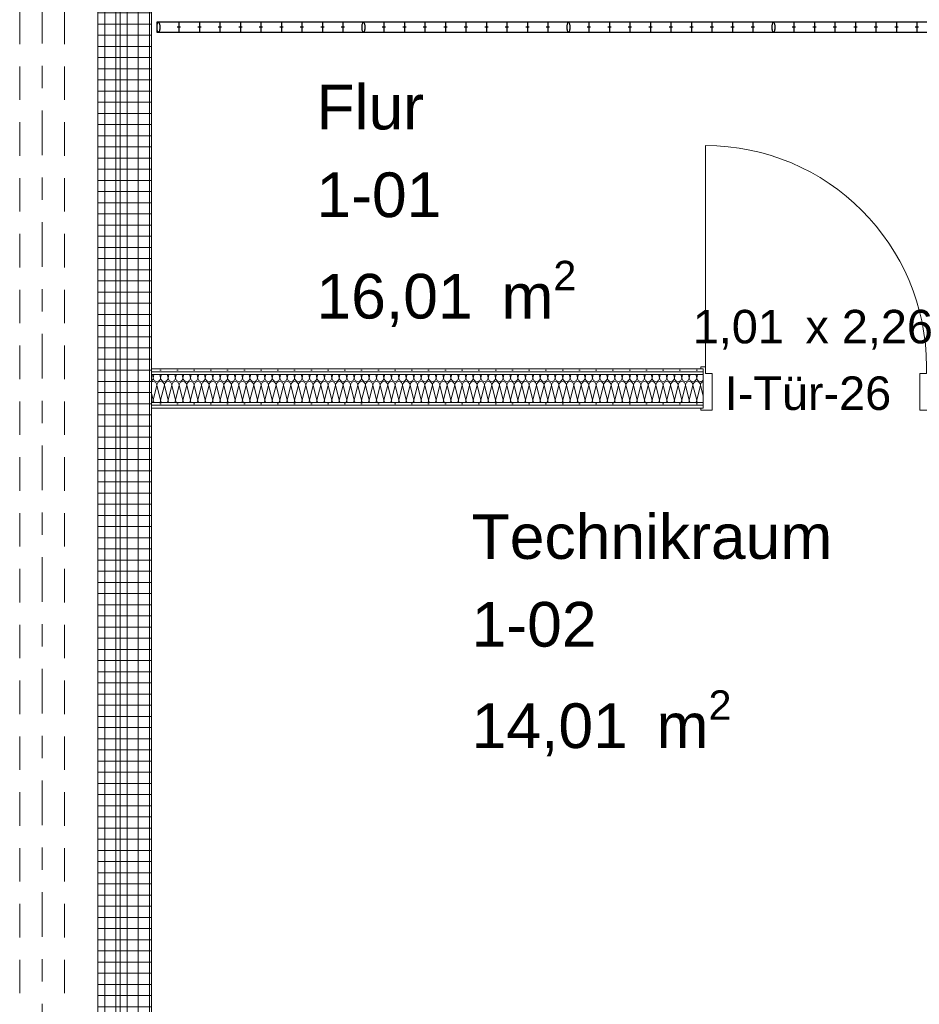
# Model space of a CAD drawing. Header units: metres. Extents: x -167 to 233, y -155 to 122.
# Tile 23 of 176: x 37.65 to 41.68, y 29.09 to 33.5. Entities that reach past the tile are written whole.
import ezdxf
from ezdxf.enums import TextEntityAlignment as Align

# ---------------------------------------------------------------- set-up
doc = ezdxf.new("R2010")
doc.units = ezdxf.units.M
doc.header["$MEASUREMENT"] = 0
doc.linetypes.add('Raster', pattern=[0.4, 0.2, -0.1, 0, -0.1])
doc.linetypes.add('Untersicht', pattern=[0.2, 0.15, -0.05])
for name, color, linetype in [('10 Wand außen', 7, 'Continuous'), ('10 Wand innen tragend', 7, 'Continuous'), ('20 Decke', 7, 'Continuous'), ('20 Träger', 7, 'Continuous'), ('40 Absturzsicherung', 7, 'Continuous'), ('80 Raum', 7, 'Continuous'), ('90 Achsraster', 7, 'Continuous')]:
    doc.layers.add(name, color=color, linetype=linetype)
doc.styles.add('ERSTELLTER_STIL_1', font='arial.ttf')
doc.styles.add('ERSTELLTER_STIL_2', font='arial.ttf')
pattern_1 = [(0, (27236.132094, 33357.27905), (0, 0.075), [0, -0.075])]

# ---------------------------------------------------------------- blocks, each defined once
blk = doc.blocks.new('Flur_1-01_1_1', base_point=(38.7057, 33.0047))
at = {"layer": '80 Raum', "color": 7, "lineweight": 18, "insert": (38.9799, 32.4192), "char_height": 0.2, "attachment_point": 1, "style": 'ERSTELLTER_STIL_1'}
blk.add_mtext('\\A1;{\\pql;\\pt0,0.2;\\fArial|b0|i0|c0|p0;\\W1.000000;16,01\\fArial|b0|i0|c0|p0;\\W1.000000;\\A1{\\H.66x;\\S^  ;}\\fArial|b0|i0|c0|p0;\\W1.000000; m\\fArial|b0|i0|c0|p0;\\W1.000000;\\A1{\\H.66x;\\S2^  ;}}', dxfattribs=at)
at = {"layer": '80 Raum', "color": 7, "lineweight": 18, "style": 'ERSTELLTER_STIL_1'}
for tag, p in [('DUMMY_850', (40.0717, 33.2534)), ('ROOM_NAME', (38.9799, 33.2077)), ('DUMMY_851', (40.0717, 32.8606)), ('ROOM_NUMBER', (38.9799, 32.8149)), ('DUMMY_852', (38.9799, 32.4677))]:
    blk.add_attdef(tag, text='', height=0.2, dxfattribs=at).set_placement(p, align=Align.TOP_LEFT)
blk = doc.blocks.new('Technikraum_1-02_5_1', base_point=(38.7116, 31.194))
at = {"layer": '80 Raum', "color": 7, "lineweight": 18, "insert": (39.6746, 30.4961), "char_height": 0.2, "attachment_point": 1, "style": 'ERSTELLTER_STIL_1'}
blk.add_mtext('\\A1;{\\pql;\\pt0,0.2;\\fArial|b0|i0|c0|p0;\\W1.000000;14,01\\fArial|b0|i0|c0|p0;\\W1.000000;\\A1{\\H.66x;\\S^  ;}\\fArial|b0|i0|c0|p0;\\W1.000000; m\\fArial|b0|i0|c0|p0;\\W1.000000;\\A1{\\H.66x;\\S2^  ;}}', dxfattribs=at)
at = {"layer": '80 Raum', "color": 7, "lineweight": 18, "style": 'ERSTELLTER_STIL_1'}
for tag, p in [('DUMMY_850', (41.2295, 31.3304)), ('ROOM_NAME', (39.6746, 31.2846)), ('DUMMY_851', (40.2235, 30.9375)), ('ROOM_NUMBER', (39.6746, 30.8918)), ('DUMMY_852', (39.6746, 30.5446))]:
    blk.add_attdef(tag, text='', height=0.2, dxfattribs=at).set_placement(p, align=Align.TOP_LEFT)
blk = doc.blocks.new('*X47', base_point=(27236.1321, 33357.279))
at = {"layer": '10 Wand außen', "color": 8, "linetype": 'Continuous', "lineweight": 18}
for p, q in [((38.2451, 31.9102), (38.2488, 31.8957)), ((38.2524, 31.9102), (38.2488, 31.8957)), ((38.2785, 31.9102), (38.2821, 31.8957)), ((38.2857, 31.9102), (38.2821, 31.8957)), ((38.3118, 31.9102), (38.3154, 31.8957)), ((38.319, 31.9102), (38.3154, 31.8957)), ((38.3451, 31.9102), (38.3488, 31.8957)), ((38.3524, 31.9102), (38.3488, 31.8957)), ((38.3785, 31.9102), (38.3821, 31.8957)), ((38.3857, 31.9102), (38.3821, 31.8957)), ((38.4118, 31.9102), (38.4154, 31.8957)), ((38.419, 31.9102), (38.4154, 31.8957)), ((38.4451, 31.9102), (38.4488, 31.8957)), ((38.4524, 31.9102), (38.4488, 31.8957)), ((38.4785, 31.9102), (38.4821, 31.8957)), ((38.4857, 31.9102), (38.4821, 31.8957)), ((38.5118, 31.9102), (38.5154, 31.8957)), ((38.519, 31.9102), (38.5154, 31.8957)), ((38.5451, 31.9102), (38.5488, 31.8957)), ((38.5524, 31.9102), (38.5488, 31.8957)), ((38.5785, 31.9102), (38.5821, 31.8957)), ((38.5857, 31.9102), (38.5821, 31.8957)), ((38.6118, 31.9102), (38.6154, 31.8957)), ((38.619, 31.9102), (38.6154, 31.8957)), ((38.6451, 31.9102), (38.6488, 31.8957)), ((38.6524, 31.9102), (38.6488, 31.8957)), ((38.6785, 31.9102), (38.6821, 31.8957)), ((38.6857, 31.9102), (38.6821, 31.8957)), ((38.7118, 31.9102), (38.7154, 31.8957)), ((38.719, 31.9102), (38.7154, 31.8957)), ((38.7451, 31.9102), (38.7488, 31.8957)), ((38.7524, 31.9102), (38.7488, 31.8957)), ((38.7785, 31.9102), (38.7821, 31.8957)), ((38.7857, 31.9102), (38.7821, 31.8957)), ((38.8118, 31.9102), (38.8154, 31.8957)), ((38.819, 31.9102), (38.8154, 31.8957)), ((38.8451, 31.9102), (38.8488, 31.8957)), ((38.8524, 31.9102), (38.8488, 31.8957)), ((38.8785, 31.9102), (38.8821, 31.8957)), ((38.8857, 31.9102), (38.8821, 31.8957)), ((38.9118, 31.9102), (38.9154, 31.8957)), ((38.919, 31.9102), (38.9154, 31.8957)), ((38.9451, 31.9102), (38.9488, 31.8957)), ((38.9524, 31.9102), (38.9488, 31.8957)), ((38.9785, 31.9102), (38.9821, 31.8957)), ((38.9857, 31.9102), (38.9821, 31.8957)), ((39.0118, 31.9102), (39.0154, 31.8957)), ((39.019, 31.9102), (39.0154, 31.8957)), ((39.0451, 31.9102), (39.0488, 31.8957)), ((39.0524, 31.9102), (39.0488, 31.8957)), ((39.0785, 31.9102), (39.0821, 31.8957)), ((39.0857, 31.9102), (39.0821, 31.8957)), ((39.1118, 31.9102), (39.1154, 31.8957)), ((39.119, 31.9102), (39.1154, 31.8957)), ((39.1451, 31.9102), (39.1488, 31.8957)), ((39.1524, 31.9102), (39.1488, 31.8957)), ((39.1785, 31.9102), (39.1821, 31.8957)), ((39.1857, 31.9102), (39.1821, 31.8957)), ((39.2118, 31.9102), (39.2154, 31.8957)), ((39.219, 31.9102), (39.2154, 31.8957)), ((39.2451, 31.9102), (39.2488, 31.8957)), ((39.2524, 31.9102), (39.2488, 31.8957)), ((39.2785, 31.9102), (39.2821, 31.8957)), ((39.2857, 31.9102), (39.2821, 31.8957)), ((39.3118, 31.9102), (39.3154, 31.8957)), ((39.319, 31.9102), (39.3154, 31.8957)), ((39.3451, 31.9102), (39.3488, 31.8957)), ((39.3524, 31.9102), (39.3488, 31.8957)), ((39.3785, 31.9102), (39.3821, 31.8957)), ((39.3857, 31.9102), (39.3821, 31.8957)), ((39.4118, 31.9102), (39.4154, 31.8957)), ((39.419, 31.9102), (39.4154, 31.8957)), ((39.4451, 31.9102), (39.4488, 31.8957)), ((39.4524, 31.9102), (39.4488, 31.8957)), ((39.4785, 31.9102), (39.4821, 31.8957)), ((39.4857, 31.9102), (39.4821, 31.8957)), ((39.5118, 31.9102), (39.5154, 31.8957)), ((39.519, 31.9102), (39.5154, 31.8957)), ((39.5451, 31.9102), (39.5488, 31.8957)), ((39.5524, 31.9102), (39.5488, 31.8957)), ((39.5785, 31.9102), (39.5821, 31.8957)), ((39.5857, 31.9102), (39.5821, 31.8957)), ((39.6118, 31.9102), (39.6154, 31.8957)), ((39.619, 31.9102), (39.6154, 31.8957)), ((39.6451, 31.9102), (39.6488, 31.8957)), ((39.6524, 31.9102), (39.6488, 31.8957)), ((39.6785, 31.9102), (39.6821, 31.8957)), ((39.6857, 31.9102), (39.6821, 31.8957)), ((39.7118, 31.9102), (39.7154, 31.8957)), ((39.719, 31.9102), (39.7154, 31.8957)), ((39.7451, 31.9102), (39.7488, 31.8957)), ((39.7524, 31.9102), (39.7488, 31.8957)), ((39.7785, 31.9102), (39.7821, 31.8957)), ((39.7857, 31.9102), (39.7821, 31.8957)), ((39.8118, 31.9102), (39.8154, 31.8957)), ((39.819, 31.9102), (39.8154, 31.8957)), ((39.8451, 31.9102), (39.8488, 31.8957)), ((39.8524, 31.9102), (39.8488, 31.8957)), ((39.8785, 31.9102), (39.8821, 31.8957)), ((39.8857, 31.9102), (39.8821, 31.8957)), ((39.9118, 31.9102), (39.9154, 31.8957)), ((39.919, 31.9102), (39.9154, 31.8957)), ((39.9451, 31.9102), (39.9488, 31.8957)), ((39.9524, 31.9102), (39.9488, 31.8957)), ((39.9785, 31.9102), (39.9821, 31.8957)), ((39.9857, 31.9102), (39.9821, 31.8957)), ((40.0118, 31.9102), (40.0154, 31.8957)), ((40.019, 31.9102), (40.0154, 31.8957)), ((40.0451, 31.9102), (40.0488, 31.8957)), ((40.0524, 31.9102), (40.0488, 31.8957)), ((40.0785, 31.9102), (40.0821, 31.8957)), ((40.0857, 31.9102), (40.0821, 31.8957)), ((40.1118, 31.9102), (40.1154, 31.8957)), ((40.119, 31.9102), (40.1154, 31.8957)), ((40.1451, 31.9102), (40.1488, 31.8957)), ((40.1524, 31.9102), (40.1488, 31.8957)), ((40.1785, 31.9102), (40.1821, 31.8957)), ((40.1857, 31.9102), (40.1821, 31.8957)), ((40.2118, 31.9102), (40.2154, 31.8957)), ((40.219, 31.9102), (40.2154, 31.8957)), ((40.2451, 31.9102), (40.2488, 31.8957)), ((40.2524, 31.9102), (40.2488, 31.8957)), ((40.2785, 31.9102), (40.2821, 31.8957)), ((40.2857, 31.9102), (40.2821, 31.8957)), ((40.3118, 31.9102), (40.3154, 31.8957)), ((40.319, 31.9102), (40.3154, 31.8957)), ((40.3451, 31.9102), (40.3488, 31.8957)), ((40.3524, 31.9102), (40.3488, 31.8957)), ((40.3785, 31.9102), (40.3821, 31.8957)), ((40.3857, 31.9102), (40.3821, 31.8957)), ((40.4118, 31.9102), (40.4154, 31.8957)), ((40.419, 31.9102), (40.4154, 31.8957)), ((40.4451, 31.9102), (40.4488, 31.8957)), ((40.4524, 31.9102), (40.4488, 31.8957)), ((40.4785, 31.9102), (40.4821, 31.8957)), ((40.4857, 31.9102), (40.4821, 31.8957)), ((40.5118, 31.9102), (40.5154, 31.8957)), ((40.519, 31.9102), (40.5154, 31.8957)), ((40.5451, 31.9102), (40.5488, 31.8957)), ((40.5524, 31.9102), (40.5488, 31.8957)), ((40.5785, 31.9102), (40.5821, 31.8957)), ((40.5857, 31.9102), (40.5821, 31.8957)), ((40.6118, 31.9102), (40.6154, 31.8957)), ((40.619, 31.9102), (40.6154, 31.8957)), ((40.6451, 31.9102), (40.6488, 31.8957)), ((40.6524, 31.9102), (40.6488, 31.8957)), ((40.6785, 31.9102), (40.6821, 31.8957)), ((40.6857, 31.9102), (40.6821, 31.8957)), ((38.2654, 31.8624), (38.2488, 31.7957)), ((38.2654, 31.8624), (38.2821, 31.7957)), ((38.2988, 31.8624), (38.2821, 31.7957)), ((38.2988, 31.8624), (38.3154, 31.7957)), ((38.3321, 31.8624), (38.3154, 31.7957)), ((38.3321, 31.8624), (38.3488, 31.7957)), ((38.3654, 31.8624), (38.3488, 31.7957)), ((38.3654, 31.8624), (38.3821, 31.7957)), ((38.3988, 31.8624), (38.3821, 31.7957)), ((38.3988, 31.8624), (38.4154, 31.7957)), ((38.4321, 31.8624), (38.4154, 31.7957)), ((38.4321, 31.8624), (38.4488, 31.7957)), ((38.4654, 31.8624), (38.4488, 31.7957)), ((38.4654, 31.8624), (38.4821, 31.7957)), ((38.4988, 31.8624), (38.4821, 31.7957)), ((38.4988, 31.8624), (38.5154, 31.7957)), ((38.5321, 31.8624), (38.5154, 31.7957)), ((38.5321, 31.8624), (38.5488, 31.7957)), ((38.5654, 31.8624), (38.5488, 31.7957)), ((38.5654, 31.8624), (38.5821, 31.7957)), ((38.5988, 31.8624), (38.5821, 31.7957)), ((38.5988, 31.8624), (38.6154, 31.7957)), ((38.6321, 31.8624), (38.6154, 31.7957)), ((38.6321, 31.8624), (38.6488, 31.7957)), ((38.6654, 31.8624), (38.6488, 31.7957)), ((38.6654, 31.8624), (38.6821, 31.7957)), ((38.6988, 31.8624), (38.6821, 31.7957)), ((38.6988, 31.8624), (38.7154, 31.7957)), ((38.7321, 31.8624), (38.7154, 31.7957)), ((38.7321, 31.8624), (38.7488, 31.7957)), ((38.7654, 31.8624), (38.7488, 31.7957)), ((38.7654, 31.8624), (38.7821, 31.7957)), ((38.7988, 31.8624), (38.7821, 31.7957)), ((38.7988, 31.8624), (38.8154, 31.7957)), ((38.8321, 31.8624), (38.8154, 31.7957)), ((38.8321, 31.8624), (38.8488, 31.7957)), ((38.8654, 31.8624), (38.8488, 31.7957)), ((38.8654, 31.8624), (38.8821, 31.7957)), ((38.8988, 31.8624), (38.8821, 31.7957)), ((38.8988, 31.8624), (38.9154, 31.7957)), ((38.9321, 31.8624), (38.9154, 31.7957)), ((38.9321, 31.8624), (38.9488, 31.7957)), ((38.9654, 31.8624), (38.9488, 31.7957)), ((38.9654, 31.8624), (38.9821, 31.7957)), ((38.9988, 31.8624), (38.9821, 31.7957)), ((38.9988, 31.8624), (39.0154, 31.7957)), ((39.0321, 31.8624), (39.0154, 31.7957)), ((39.0321, 31.8624), (39.0488, 31.7957)), ((39.0654, 31.8624), (39.0488, 31.7957)), ((39.0654, 31.8624), (39.0821, 31.7957)), ((39.0988, 31.8624), (39.0821, 31.7957)), ((39.0988, 31.8624), (39.1154, 31.7957)), ((39.1321, 31.8624), (39.1154, 31.7957)), ((39.1321, 31.8624), (39.1488, 31.7957)), ((39.1654, 31.8624), (39.1488, 31.7957)), ((39.1654, 31.8624), (39.1821, 31.7957)), ((39.1988, 31.8624), (39.1821, 31.7957)), ((39.1988, 31.8624), (39.2154, 31.7957)), ((39.2321, 31.8624), (39.2154, 31.7957)), ((39.2321, 31.8624), (39.2488, 31.7957)), ((39.2654, 31.8624), (39.2488, 31.7957)), ((39.2654, 31.8624), (39.2821, 31.7957)), ((39.2988, 31.8624), (39.2821, 31.7957)), ((39.2988, 31.8624), (39.3154, 31.7957)), ((39.3321, 31.8624), (39.3154, 31.7957)), ((39.3321, 31.8624), (39.3488, 31.7957)), ((39.3654, 31.8624), (39.3488, 31.7957)), ((39.3654, 31.8624), (39.3821, 31.7957)), ((39.3988, 31.8624), (39.3821, 31.7957)), ((39.3988, 31.8624), (39.4154, 31.7957)), ((39.4321, 31.8624), (39.4154, 31.7957)), ((39.4321, 31.8624), (39.4488, 31.7957)), ((39.4654, 31.8624), (39.4488, 31.7957)), ((39.4654, 31.8624), (39.4821, 31.7957)), ((39.4988, 31.8624), (39.4821, 31.7957)), ((39.4988, 31.8624), (39.5154, 31.7957)), ((39.5321, 31.8624), (39.5154, 31.7957)), ((39.5321, 31.8624), (39.5488, 31.7957)), ((39.5654, 31.8624), (39.5488, 31.7957)), ((39.5654, 31.8624), (39.5821, 31.7957)), ((39.5988, 31.8624), (39.5821, 31.7957)), ((39.5988, 31.8624), (39.6154, 31.7957)), ((39.6321, 31.8624), (39.6154, 31.7957)), ((39.6321, 31.8624), (39.6488, 31.7957)), ((39.6654, 31.8624), (39.6488, 31.7957)), ((39.6654, 31.8624), (39.6821, 31.7957)), ((39.6988, 31.8624), (39.6821, 31.7957)), ((39.6988, 31.8624), (39.7154, 31.7957)), ((39.7321, 31.8624), (39.7154, 31.7957)), ((39.7321, 31.8624), (39.7488, 31.7957)), ((39.7654, 31.8624), (39.7488, 31.7957)), ((39.7654, 31.8624), (39.7821, 31.7957)), ((39.7988, 31.8624), (39.7821, 31.7957)), ((39.7988, 31.8624), (39.8154, 31.7957)), ((39.8321, 31.8624), (39.8154, 31.7957)), ((39.8321, 31.8624), (39.8488, 31.7957)), ((39.8654, 31.8624), (39.8488, 31.7957)), ((39.8654, 31.8624), (39.8821, 31.7957)), ((39.8988, 31.8624), (39.8821, 31.7957)), ((39.8988, 31.8624), (39.9154, 31.7957)), ((39.9321, 31.8624), (39.9154, 31.7957)), ((39.9321, 31.8624), (39.9488, 31.7957)), ((39.9654, 31.8624), (39.9488, 31.7957)), ((39.9654, 31.8624), (39.9821, 31.7957)), ((39.9988, 31.8624), (39.9821, 31.7957)), ((39.9988, 31.8624), (40.0154, 31.7957)), ((40.0321, 31.8624), (40.0154, 31.7957)), ((40.0321, 31.8624), (40.0488, 31.7957)), ((40.0654, 31.8624), (40.0488, 31.7957)), ((40.0654, 31.8624), (40.0821, 31.7957)), ((40.0988, 31.8624), (40.0821, 31.7957)), ((40.0988, 31.8624), (40.1154, 31.7957)), ((40.1321, 31.8624), (40.1154, 31.7957)), ((40.1321, 31.8624), (40.1488, 31.7957)), ((40.1654, 31.8624), (40.1488, 31.7957)), ((40.1654, 31.8624), (40.1821, 31.7957)), ((40.1988, 31.8624), (40.1821, 31.7957)), ((40.1988, 31.8624), (40.2154, 31.7957)), ((40.2321, 31.8624), (40.2154, 31.7957)), ((40.2321, 31.8624), (40.2488, 31.7957)), ((40.2654, 31.8624), (40.2488, 31.7957)), ((40.2654, 31.8624), (40.2821, 31.7957)), ((40.2988, 31.8624), (40.2821, 31.7957)), ((40.2988, 31.8624), (40.3154, 31.7957)), ((40.3321, 31.8624), (40.3154, 31.7957)), ((40.3321, 31.8624), (40.3488, 31.7957)), ((40.3654, 31.8624), (40.3488, 31.7957)), ((40.3654, 31.8624), (40.3821, 31.7957)), ((40.3988, 31.8624), (40.3821, 31.7957)), ((40.3988, 31.8624), (40.4154, 31.7957)), ((40.4321, 31.8624), (40.4154, 31.7957)), ((40.4321, 31.8624), (40.4488, 31.7957)), ((40.4654, 31.8624), (40.4488, 31.7957)), ((40.4654, 31.8624), (40.4821, 31.7957)), ((40.4988, 31.8624), (40.4821, 31.7957)), ((40.4988, 31.8624), (40.5154, 31.7957)), ((40.5321, 31.8624), (40.5154, 31.7957)), ((40.5321, 31.8624), (40.5488, 31.7957)), ((40.5654, 31.8624), (40.5488, 31.7957)), ((40.5654, 31.8624), (40.5821, 31.7957)), ((40.5988, 31.8624), (40.5821, 31.7957)), ((40.5988, 31.8624), (40.6154, 31.7957)), ((40.6321, 31.8624), (40.6154, 31.7957)), ((40.6321, 31.8624), (40.6488, 31.7957)), ((40.6654, 31.8624), (40.6488, 31.7957)), ((40.6654, 31.8624), (40.6821, 31.7957)), ((40.6988, 31.8624), (40.6821, 31.7957)), ((40.6988, 31.8624), (40.7112, 31.8128)), ((38.2411, 31.8264), (38.2488, 31.7957))]:
    blk.add_line(p, q, dxfattribs=at)
for centre, start, end in [((38.2321, 31.8957), 302.6545, 0), ((38.2488, 31.8624), 90, 117.4147), ((38.2654, 31.8957), 180, 270), ((38.2488, 31.8624), 0, 90), ((38.2654, 31.8957), 270, 0), ((38.2821, 31.8624), 90, 180), ((38.2988, 31.8957), 180, 270), ((38.2821, 31.8624), 0, 90), ((38.2988, 31.8957), 270, 0), ((38.3154, 31.8624), 90, 180), ((38.3321, 31.8957), 180, 270), ((38.3154, 31.8624), 0, 90), ((38.3321, 31.8957), 270, 0), ((38.3488, 31.8624), 90, 180), ((38.3654, 31.8957), 180, 270), ((38.3488, 31.8624), 0, 90), ((38.3654, 31.8957), 270, 0), ((38.3821, 31.8624), 90, 180), ((38.3988, 31.8957), 180, 270), ((38.3821, 31.8624), 0, 90), ((38.3988, 31.8957), 270, 0), ((38.4154, 31.8624), 90, 180), ((38.4321, 31.8957), 180, 270), ((38.4154, 31.8624), 0, 90), ((38.4321, 31.8957), 270, 0), ((38.4488, 31.8624), 90, 180), ((38.4654, 31.8957), 180, 270), ((38.4488, 31.8624), 0, 90), ((38.4654, 31.8957), 270, 0), ((38.4821, 31.8624), 90, 180), ((38.4988, 31.8957), 180, 270), ((38.4821, 31.8624), 0, 90), ((38.4988, 31.8957), 270, 0), ((38.5154, 31.8624), 90, 180), ((38.5321, 31.8957), 180, 270), ((38.5154, 31.8624), 0, 90), ((38.5321, 31.8957), 270, 0), ((38.5488, 31.8624), 90, 180), ((38.5654, 31.8957), 180, 270), ((38.5488, 31.8624), 0, 90), ((38.5654, 31.8957), 270, 0), ((38.5821, 31.8624), 90, 180), ((38.5988, 31.8957), 180, 270), ((38.5821, 31.8624), 0, 90), ((38.5988, 31.8957), 270, 0), ((38.6154, 31.8624), 90, 180), ((38.6321, 31.8957), 180, 270), ((38.6154, 31.8624), 0, 90), ((38.6321, 31.8957), 270, 0), ((38.6488, 31.8624), 90, 180), ((38.6654, 31.8957), 180, 270), ((38.6488, 31.8624), 0, 90), ((38.6654, 31.8957), 270, 0), ((38.6821, 31.8624), 90, 180), ((38.6988, 31.8957), 180, 270), ((38.6821, 31.8624), 0, 90), ((38.6988, 31.8957), 270, 0), ((38.7154, 31.8624), 90, 180), ((38.7321, 31.8957), 180, 270), ((38.7154, 31.8624), 0, 90), ((38.7321, 31.8957), 270, 0), ((38.7488, 31.8624), 90, 180), ((38.7654, 31.8957), 180, 270), ((38.7488, 31.8624), 0, 90), ((38.7654, 31.8957), 270, 0), ((38.7821, 31.8624), 90, 180), ((38.7988, 31.8957), 180, 270), ((38.7821, 31.8624), 0, 90), ((38.7988, 31.8957), 270, 0), ((38.8154, 31.8624), 90, 180), ((38.8321, 31.8957), 180, 270), ((38.8154, 31.8624), 0, 90), ((38.8321, 31.8957), 270, 0), ((38.8488, 31.8624), 90, 180), ((38.8654, 31.8957), 180, 270), ((38.8488, 31.8624), 0, 90), ((38.8654, 31.8957), 270, 0), ((38.8821, 31.8624), 90, 180), ((38.8988, 31.8957), 180, 270), ((38.8821, 31.8624), 0, 90), ((38.8988, 31.8957), 270, 0), ((38.9154, 31.8624), 90, 180), ((38.9321, 31.8957), 180, 270), ((38.9154, 31.8624), 0, 90), ((38.9321, 31.8957), 270, 0), ((38.9488, 31.8624), 90, 180), ((38.9654, 31.8957), 180, 270), ((38.9488, 31.8624), 0, 90), ((38.9654, 31.8957), 270, 0), ((38.9821, 31.8624), 90, 180), ((38.9988, 31.8957), 180, 270), ((38.9821, 31.8624), 0, 90), ((38.9988, 31.8957), 270, 0), ((39.0154, 31.8624), 90, 180), ((39.0321, 31.8957), 180, 270), ((39.0154, 31.8624), 0, 90), ((39.0321, 31.8957), 270, 0), ((39.0488, 31.8624), 90, 180), ((39.0654, 31.8957), 180, 270), ((39.0488, 31.8624), 0, 90), ((39.0654, 31.8957), 270, 0), ((39.0821, 31.8624), 90, 180), ((39.0988, 31.8957), 180, 270), ((39.0821, 31.8624), 0, 90), ((39.0988, 31.8957), 270, 0), ((39.1154, 31.8624), 90, 180), ((39.1321, 31.8957), 180, 270), ((39.1154, 31.8624), 0, 90), ((39.1321, 31.8957), 270, 0), ((39.1488, 31.8624), 90, 180), ((39.1654, 31.8957), 180, 270), ((39.1488, 31.8624), 0, 90), ((39.1654, 31.8957), 270, 0), ((39.1821, 31.8624), 90, 180), ((39.1988, 31.8957), 180, 270), ((39.1821, 31.8624), 0, 90), ((39.1988, 31.8957), 270, 0), ((39.2154, 31.8624), 90, 180), ((39.2321, 31.8957), 180, 270), ((39.2154, 31.8624), 0, 90), ((39.2321, 31.8957), 270, 0), ((39.2488, 31.8624), 90, 180), ((39.2654, 31.8957), 180, 270), ((39.2488, 31.8624), 0, 90), ((39.2654, 31.8957), 270, 0), ((39.2821, 31.8624), 90, 180), ((39.2988, 31.8957), 180, 270), ((39.2821, 31.8624), 0, 90), ((39.2988, 31.8957), 270, 0), ((39.3154, 31.8624), 90, 180), ((39.3321, 31.8957), 180, 270), ((39.3154, 31.8624), 0, 90), ((39.3321, 31.8957), 270, 0), ((39.3488, 31.8624), 90, 180), ((39.3654, 31.8957), 180, 270), ((39.3488, 31.8624), 0, 90), ((39.3654, 31.8957), 270, 0), ((39.3821, 31.8624), 90, 180), ((39.3988, 31.8957), 180, 270), ((39.3821, 31.8624), 0, 90), ((39.3988, 31.8957), 270, 0), ((39.4154, 31.8624), 90, 180), ((39.4321, 31.8957), 180, 270), ((39.4154, 31.8624), 0, 90), ((39.4321, 31.8957), 270, 0), ((39.4488, 31.8624), 90, 180), ((39.4654, 31.8957), 180, 270), ((39.4488, 31.8624), 0, 90), ((39.4654, 31.8957), 270, 0), ((39.4821, 31.8624), 90, 180), ((39.4988, 31.8957), 180, 270), ((39.4821, 31.8624), 0, 90), ((39.4988, 31.8957), 270, 0), ((39.5154, 31.8624), 90, 180), ((39.5321, 31.8957), 180, 270), ((39.5154, 31.8624), 0, 90), ((39.5321, 31.8957), 270, 0), ((39.5488, 31.8624), 90, 180), ((39.5654, 31.8957), 180, 270), ((39.5488, 31.8624), 0, 90), ((39.5654, 31.8957), 270, 0), ((39.5821, 31.8624), 90, 180), ((39.5988, 31.8957), 180, 270), ((39.5821, 31.8624), 0, 90), ((39.5988, 31.8957), 270, 0), ((39.6154, 31.8624), 90, 180), ((39.6321, 31.8957), 180, 270), ((39.6154, 31.8624), 0, 90), ((39.6321, 31.8957), 270, 0), ((39.6488, 31.8624), 90, 180), ((39.6654, 31.8957), 180, 270), ((39.6488, 31.8624), 0, 90), ((39.6654, 31.8957), 270, 0), ((39.6821, 31.8624), 90, 180), ((39.6988, 31.8957), 180, 270), ((39.6821, 31.8624), 0, 90), ((39.6988, 31.8957), 270, 0), ((39.7154, 31.8624), 90, 180), ((39.7321, 31.8957), 180, 270), ((39.7154, 31.8624), 0, 90), ((39.7321, 31.8957), 270, 0), ((39.7488, 31.8624), 90, 180), ((39.7654, 31.8957), 180, 270), ((39.7488, 31.8624), 0, 90), ((39.7654, 31.8957), 270, 0), ((39.7821, 31.8624), 90, 180), ((39.7988, 31.8957), 180, 270), ((39.7821, 31.8624), 0, 90), ((39.7988, 31.8957), 270, 0), ((39.8154, 31.8624), 90, 180), ((39.8321, 31.8957), 180, 270), ((39.8154, 31.8624), 0, 90), ((39.8321, 31.8957), 270, 0), ((39.8488, 31.8624), 90, 180), ((39.8654, 31.8957), 180, 270), ((39.8488, 31.8624), 0, 90), ((39.8654, 31.8957), 270, 0), ((39.8821, 31.8624), 90, 180), ((39.8988, 31.8957), 180, 270), ((39.8821, 31.8624), 0, 90), ((39.8988, 31.8957), 270, 0), ((39.9154, 31.8624), 90, 180), ((39.9321, 31.8957), 180, 270), ((39.9154, 31.8624), 0, 90), ((39.9321, 31.8957), 270, 0), ((39.9488, 31.8624), 90, 180), ((39.9654, 31.8957), 180, 270), ((39.9488, 31.8624), 0, 90), ((39.9654, 31.8957), 270, 0), ((39.9821, 31.8624), 90, 180), ((39.9988, 31.8957), 180, 270), ((39.9821, 31.8624), 0, 90), ((39.9988, 31.8957), 270, 0), ((40.0154, 31.8624), 90, 180), ((40.0321, 31.8957), 180, 270), ((40.0154, 31.8624), 0, 90), ((40.0321, 31.8957), 270, 0), ((40.0488, 31.8624), 90, 180), ((40.0654, 31.8957), 180, 270), ((40.0488, 31.8624), 0, 90), ((40.0654, 31.8957), 270, 0), ((40.0821, 31.8624), 90, 180), ((40.0988, 31.8957), 180, 270), ((40.0821, 31.8624), 0, 90), ((40.0988, 31.8957), 270, 0), ((40.1154, 31.8624), 90, 180), ((40.1321, 31.8957), 180, 270), ((40.1154, 31.8624), 0, 90), ((40.1321, 31.8957), 270, 0), ((40.1488, 31.8624), 90, 180), ((40.1654, 31.8957), 180, 270), ((40.1488, 31.8624), 0, 90), ((40.1654, 31.8957), 270, 0), ((40.1821, 31.8624), 90, 180), ((40.1988, 31.8957), 180, 270), ((40.1821, 31.8624), 0, 90), ((40.1988, 31.8957), 270, 0), ((40.2154, 31.8624), 90, 180), ((40.2321, 31.8957), 180, 270), ((40.2154, 31.8624), 0, 90), ((40.2321, 31.8957), 270, 0), ((40.2488, 31.8624), 90, 180), ((40.2654, 31.8957), 180, 270), ((40.2488, 31.8624), 0, 90), ((40.2654, 31.8957), 270, 0), ((40.2821, 31.8624), 90, 180), ((40.2988, 31.8957), 180, 270), ((40.2821, 31.8624), 0, 90), ((40.2988, 31.8957), 270, 0), ((40.3154, 31.8624), 90, 180), ((40.3321, 31.8957), 180, 270), ((40.3154, 31.8624), 0, 90), ((40.3321, 31.8957), 270, 0), ((40.3488, 31.8624), 90, 180), ((40.3654, 31.8957), 180, 270), ((40.3488, 31.8624), 0, 90), ((40.3654, 31.8957), 270, 0), ((40.3821, 31.8624), 90, 180), ((40.3988, 31.8957), 180, 270), ((40.3821, 31.8624), 0, 90), ((40.3988, 31.8957), 270, 0), ((40.4154, 31.8624), 90, 180), ((40.4321, 31.8957), 180, 270), ((40.4154, 31.8624), 0, 90), ((40.4321, 31.8957), 270, 0), ((40.4488, 31.8624), 90, 180), ((40.4654, 31.8957), 180, 270), ((40.4488, 31.8624), 0, 90), ((40.4654, 31.8957), 270, 0), ((40.4821, 31.8624), 90, 180), ((40.4988, 31.8957), 180, 270), ((40.4821, 31.8624), 0, 90), ((40.4988, 31.8957), 270, 0), ((40.5154, 31.8624), 90, 180), ((40.5321, 31.8957), 180, 270), ((40.5154, 31.8624), 0, 90), ((40.5321, 31.8957), 270, 0), ((40.5488, 31.8624), 90, 180), ((40.5654, 31.8957), 180, 270), ((40.5488, 31.8624), 0, 90), ((40.5654, 31.8957), 270, 0), ((40.5821, 31.8624), 90, 180), ((40.5988, 31.8957), 180, 270), ((40.5821, 31.8624), 0, 90), ((40.5988, 31.8957), 270, 0), ((40.6154, 31.8624), 90, 180), ((40.6321, 31.8957), 180, 270), ((40.6154, 31.8624), 0, 90), ((40.6321, 31.8957), 270, 0), ((40.6488, 31.8624), 90, 180), ((40.6654, 31.8957), 180, 270), ((40.6488, 31.8624), 0, 90), ((40.6654, 31.8957), 270, 0), ((40.6821, 31.8624), 90, 180), ((40.6988, 31.8957), 180, 270), ((40.6821, 31.8624), 0, 90), ((40.6988, 31.8957), 270, 318.1053), ((40.7154, 31.8624), 104.8107, 180), ((38.2321, 31.7957), 320.8098, 0), ((38.2654, 31.7957), 180, 219.1902), ((38.2654, 31.7957), 320.8098, 0), ((38.2988, 31.7957), 180, 219.1902), ((38.2988, 31.7957), 320.8098, 0), ((38.3321, 31.7957), 180, 219.1902), ((38.3321, 31.7957), 320.8098, 0), ((38.3654, 31.7957), 180, 219.1902), ((38.3654, 31.7957), 320.8098, 0), ((38.3988, 31.7957), 180, 219.1902), ((38.3988, 31.7957), 320.8098, 0), ((38.4321, 31.7957), 180, 219.1902), ((38.4321, 31.7957), 320.8098, 0), ((38.4654, 31.7957), 180, 219.1902), ((38.4654, 31.7957), 320.8098, 0), ((38.4988, 31.7957), 180, 219.1902), ((38.4988, 31.7957), 320.8098, 0), ((38.5321, 31.7957), 180, 219.1902), ((38.5321, 31.7957), 320.8098, 0), ((38.5654, 31.7957), 180, 219.1902), ((38.5654, 31.7957), 320.8098, 0), ((38.5988, 31.7957), 180, 219.1902), ((38.5988, 31.7957), 320.8098, 0), ((38.6321, 31.7957), 180, 219.1902), ((38.6321, 31.7957), 320.8098, 0), ((38.6654, 31.7957), 180, 219.1902), ((38.6654, 31.7957), 320.8098, 0), ((38.6988, 31.7957), 180, 219.1902), ((38.6988, 31.7957), 320.8098, 0), ((38.7321, 31.7957), 180, 219.1902), ((38.7321, 31.7957), 320.8098, 0), ((38.7654, 31.7957), 180, 219.1902), ((38.7654, 31.7957), 320.8098, 0), ((38.7988, 31.7957), 180, 219.1902), ((38.7988, 31.7957), 320.8098, 0), ((38.8321, 31.7957), 180, 219.1902), ((38.8321, 31.7957), 320.8098, 0), ((38.8654, 31.7957), 180, 219.1902), ((38.8654, 31.7957), 320.8098, 0), ((38.8988, 31.7957), 180, 219.1902), ((38.8988, 31.7957), 320.8098, 0), ((38.9321, 31.7957), 180, 219.1902), ((38.9321, 31.7957), 320.8098, 0), ((38.9654, 31.7957), 180, 219.1902), ((38.9654, 31.7957), 320.8098, 0), ((38.9988, 31.7957), 180, 219.1902), ((38.9988, 31.7957), 320.8098, 0), ((39.0321, 31.7957), 180, 219.1902), ((39.0321, 31.7957), 320.8098, 0), ((39.0654, 31.7957), 180, 219.1902), ((39.0654, 31.7957), 320.8098, 0), ((39.0988, 31.7957), 180, 219.1902), ((39.0988, 31.7957), 320.8098, 0), ((39.1321, 31.7957), 180, 219.1902), ((39.1321, 31.7957), 320.8098, 0), ((39.1654, 31.7957), 180, 219.1902), ((39.1654, 31.7957), 320.8098, 0), ((39.1988, 31.7957), 180, 219.1902), ((39.1988, 31.7957), 320.8098, 0), ((39.2321, 31.7957), 180, 219.1902), ((39.2321, 31.7957), 320.8098, 0), ((39.2654, 31.7957), 180, 219.1902), ((39.2654, 31.7957), 320.8098, 0), ((39.2988, 31.7957), 180, 219.1902), ((39.2988, 31.7957), 320.8098, 0), ((39.3321, 31.7957), 180, 219.1902), ((39.3321, 31.7957), 320.8098, 0), ((39.3654, 31.7957), 180, 219.1902), ((39.3654, 31.7957), 320.8098, 0), ((39.3988, 31.7957), 180, 219.1902), ((39.3988, 31.7957), 320.8098, 0), ((39.4321, 31.7957), 180, 219.1902), ((39.4321, 31.7957), 320.8098, 0), ((39.4654, 31.7957), 180, 219.1902), ((39.4654, 31.7957), 320.8098, 0), ((39.4988, 31.7957), 180, 219.1902), ((39.4988, 31.7957), 320.8098, 0), ((39.5321, 31.7957), 180, 219.1902), ((39.5321, 31.7957), 320.8098, 0), ((39.5654, 31.7957), 180, 219.1902), ((39.5654, 31.7957), 320.8098, 0), ((39.5988, 31.7957), 180, 219.1902), ((39.5988, 31.7957), 320.8098, 0), ((39.6321, 31.7957), 180, 219.1902), ((39.6321, 31.7957), 320.8098, 0), ((39.6654, 31.7957), 180, 219.1902), ((39.6654, 31.7957), 320.8098, 0), ((39.6988, 31.7957), 180, 219.1902), ((39.6988, 31.7957), 320.8098, 0), ((39.7321, 31.7957), 180, 219.1902), ((39.7321, 31.7957), 320.8098, 0), ((39.7654, 31.7957), 180, 219.1902), ((39.7654, 31.7957), 320.8098, 0), ((39.7988, 31.7957), 180, 219.1902), ((39.7988, 31.7957), 320.8098, 0), ((39.8321, 31.7957), 180, 219.1902), ((39.8321, 31.7957), 320.8098, 0), ((39.8654, 31.7957), 180, 219.1902), ((39.8654, 31.7957), 320.8098, 0), ((39.8988, 31.7957), 180, 219.1902), ((39.8988, 31.7957), 320.8098, 0), ((39.9321, 31.7957), 180, 219.1902), ((39.9321, 31.7957), 320.8098, 0), ((39.9654, 31.7957), 180, 219.1902), ((39.9654, 31.7957), 320.8098, 0), ((39.9988, 31.7957), 180, 219.1902), ((39.9988, 31.7957), 320.8098, 0), ((40.0321, 31.7957), 180, 219.1902), ((40.0321, 31.7957), 320.8098, 0), ((40.0654, 31.7957), 180, 219.1902), ((40.0654, 31.7957), 320.8098, 0), ((40.0988, 31.7957), 180, 219.1902), ((40.0988, 31.7957), 320.8098, 0), ((40.1321, 31.7957), 180, 219.1902), ((40.1321, 31.7957), 320.8098, 0), ((40.1654, 31.7957), 180, 219.1902), ((40.1654, 31.7957), 320.8098, 0), ((40.1988, 31.7957), 180, 219.1902), ((40.1988, 31.7957), 320.8098, 0), ((40.2321, 31.7957), 180, 219.1902), ((40.2321, 31.7957), 320.8098, 0), ((40.2654, 31.7957), 180, 219.1902), ((40.2654, 31.7957), 320.8098, 0), ((40.2988, 31.7957), 180, 219.1902), ((40.2988, 31.7957), 320.8098, 0), ((40.3321, 31.7957), 180, 219.1902), ((40.3321, 31.7957), 320.8098, 0), ((40.3654, 31.7957), 180, 219.1902), ((40.3654, 31.7957), 320.8098, 0), ((40.3988, 31.7957), 180, 219.1902), ((40.3988, 31.7957), 320.8098, 0), ((40.4321, 31.7957), 180, 219.1902), ((40.4321, 31.7957), 320.8098, 0), ((40.4654, 31.7957), 180, 219.1902), ((40.4654, 31.7957), 320.8098, 0), ((40.4988, 31.7957), 180, 219.1902), ((40.4988, 31.7957), 320.8098, 0), ((40.5321, 31.7957), 180, 219.1902), ((40.5321, 31.7957), 320.8098, 0), ((40.5654, 31.7957), 180, 219.1902), ((40.5654, 31.7957), 320.8098, 0), ((40.5988, 31.7957), 180, 219.1902), ((40.5988, 31.7957), 320.8098, 0), ((40.6321, 31.7957), 180, 219.1902), ((40.6321, 31.7957), 320.8098, 0), ((40.6654, 31.7957), 180, 219.1902), ((40.6654, 31.7957), 320.8098, 0), ((40.6988, 31.7957), 180, 219.1902)]:
    blk.add_arc(centre, 0.0167, start, end, dxfattribs=at)
blk = doc.blocks.new('Zargentür 1-Fl 27')
at = {"layer": '10 Wand außen', "color": 7, "linetype": 'Continuous', "lineweight": 18}
for p, q in [((0.495, 0.01), (0.495, 1)), ((-0.495, 0.01), (-0.515, 0.01)), ((-0.515, 0.01), (-0.515, 0)), ((-0.495, -0.02), (-0.495, 0.01)), ((0.495, -0.02), (0.495, 0.01)), ((0.495, 0.01), (0.515, 0.01)), ((0.515, 0.01), (0.515, 0)), ((-0.515, 0), (-0.505, 0)), ((-0.505, 0), (-0.505, -0.175)), ((-0.465, -0.02), (-0.495, -0.02)), ((-0.465, -0.185), (-0.465, -0.02)), ((0.465, -0.185), (0.465, -0.02)), ((0.465, -0.02), (0.495, -0.02)), ((0.515, 0), (0.505, 0)), ((0.505, 0), (0.505, -0.175)), ((-0.505, -0.175), (-0.515, -0.175)), ((-0.515, -0.175), (-0.515, -0.185)), ((0.505, -0.175), (0.515, -0.175)), ((0.515, -0.175), (0.515, -0.185)), ((-0.515, -0.185), (-0.465, -0.185)), ((0.515, -0.185), (0.465, -0.185))]:
    blk.add_line(p, q, dxfattribs=at)
at = {"layer": '10 Wand außen', "color": 7, "linetype": 'Continuous', "lineweight": 13}
for p, q in [((-0.505, 0), (-0.505, -0.0125)), ((-0.505, 0), (-0.505, -0.0125)), ((0.505, 0), (0.505, -0.0125)), ((0.505, 0), (0.505, -0.0125)), ((-0.505, -0.0125), (-0.505, -0.025)), ((-0.505, -0.0125), (-0.505, -0.025)), ((-0.505, -0.025), (-0.505, -0.15)), ((-0.505, -0.025), (-0.505, -0.15)), ((0.505, -0.0125), (0.505, -0.025)), ((0.505, -0.0125), (0.505, -0.025)), ((0.505, -0.025), (0.505, -0.15)), ((0.505, -0.025), (0.505, -0.15)), ((-0.505, -0.15), (-0.505, -0.1625)), ((-0.505, -0.15), (-0.505, -0.1625)), ((-0.505, -0.1625), (-0.505, -0.175)), ((-0.505, -0.1625), (-0.505, -0.175)), ((0.505, -0.15), (0.505, -0.1625)), ((0.505, -0.15), (0.505, -0.1625)), ((0.505, -0.1625), (0.505, -0.175)), ((0.505, -0.1625), (0.505, -0.175))]:
    blk.add_line(p, q, dxfattribs=at)
blk.add_arc((0.495, 0.01), 0.99, 90, 180, dxfattribs=at)
blk = doc.blocks.new('T Marker 27_6')
at = {"layer": '10 Wand außen', "color": 7, "lineweight": 13, "char_height": 0.15, "attachment_point": 7, "rotation": 180, "style": 'ERSTELLTER_STIL_1'}
for s, insert in [('\\A1;{\\pql;\\pt0;\\fArial|b0|i0|c0|p0;\\W1.000000;I-Tür-26\\fArial|b0|i0|c0|p0;\\W1.000000;\\fArial|b0|i0|c0|p0;\\W1.000000;\\fArial|b0|i0|c0|p0;\\W1.000000;}', (0.4084, 0.0108)), ('\\A1;{\\pql;\\pt0;\\fArial|b0|i0|c0|p0;\\W1.000000;1,01\\fArial|b0|i0|c0|p0;\\W1.000000;\\A1{\\H.66x;\\S^  ;}\\fArial|b0|i0|c0|p0;\\W1.000000; x 2,26\\fArial|b0|i0|c0|p0;\\W1.000000;\\A1{\\H.66x;\\S^  ;}}', (0.5516, -0.2457))]:
    blk.add_mtext(s, dxfattribs=dict(at, insert=insert))
blk = doc.blocks.new('Standard-Rastermarker_137')
at = {"layer": '90 Achsraster', "color": 14, "linetype": 'Raster', "lineweight": 18, "true_color": 0xa80000}
blk.add_line((1, 0), (24.7309, 0), dxfattribs=at)
at = {"layer": '90 Achsraster', "color": 14, "lineweight": 18, "true_color": 0xa80000, "style": 'ERSTELLTER_STIL_2'}
for tag, p in [('AC_MarkerText_1_0', (-0.5686, -0.0686)), ('AC_MarkerText_1_1', (25.8623, -0.0686))]:
    blk.add_attdef(tag, text='', height=0.3, rotation=90, dxfattribs=at).set_placement(p, align=Align.TOP_CENTER)

msp = doc.modelspace()

# ---------------------------------------------------------------- hatches: boundary and pattern name
at = {"layer": '10 Wand außen', "linetype": 'Continuous', "lineweight": 13, "true_color": 0x000100}
h = msp.add_hatch(dxfattribs=at)
h.set_pattern_fill('Gipskarton_0001', color=98, style=0, pattern_type=2)
h.set_pattern_definition(pattern_1)
h.paths.add_polyline_path([(38.2411, 31.9352), (38.2411, 31.9227), (40.7112, 31.9227), (40.7112, 31.9352)])
h = msp.add_hatch(dxfattribs=at)
h.set_pattern_fill('Gipskarton_0001', color=98, style=0, pattern_type=2)
h.set_pattern_definition(pattern_1)
h.paths.add_polyline_path([(38.2411, 31.9227), (38.2411, 31.9102), (40.7112, 31.9102), (40.7112, 31.9227)])
h = msp.add_hatch(dxfattribs=at)
h.set_pattern_fill('Gipskarton_0001', color=98, style=0, pattern_type=2)
h.set_pattern_definition(pattern_1)
h.paths.add_polyline_path([(38.2411, 31.7727), (40.7112, 31.7727), (40.7112, 31.7852), (38.2411, 31.7852)])
h = msp.add_hatch(dxfattribs=at)
h.set_pattern_fill('Gipskarton_0001', color=98, style=0, pattern_type=2)
h.set_pattern_definition(pattern_1)
h.paths.add_polyline_path([(40.7112, 31.7727), (38.2411, 31.7727), (38.2411, 31.7602), (40.7112, 31.7602)])
at = {"layer": '10 Wand innen tragend', "linetype": 'Continuous', "lineweight": 18}
h = msp.add_hatch(dxfattribs=at)
h.set_pattern_fill('Beton__Fertigteil_Stütze_B9', color=8, style=0, pattern_type=2)
h.set_pattern_definition([(0, (27236.132094, 33357.27905), (0, 0.05), []), (90, (27236.132094, 33357.27905), (-0.05, 0), [])])
h.paths.add_polyline_path([(38.0011, 28.3397), (38.2411, 28.3397), (38.2411, 34.8852), (38.0011, 34.8852)])

# ---------------------------------------------------------------- linework, layer by layer
at = {"layer": '10 Wand außen', "color": 7, "linetype": 'Continuous', "lineweight": 13}
for p, q in [((40.7112, 31.9227), (38.2411, 31.9227)), ((40.7112, 31.9352), (40.7112, 31.9227)), ((40.7112, 31.9227), (40.7112, 31.9102)), ((40.7112, 31.9102), (38.2411, 31.9102)), ((40.7112, 31.9102), (40.7112, 31.7852)), ((38.2411, 31.7852), (40.7112, 31.7852)), ((38.2411, 31.7727), (40.7112, 31.7727)), ((40.7112, 31.7852), (40.7112, 31.7727)), ((40.7112, 31.7727), (40.7112, 31.7602))]:
    msp.add_line(p, q, dxfattribs=at)
at = {"layer": '10 Wand außen', "color": 7, "linetype": 'Continuous', "lineweight": 13, "flags": 128}
for points in [[(40.7112, 31.9352), (38.2411, 31.9352)], [(38.2411, 31.9352), (38.2411, 31.7602)], [(38.2411, 31.7602), (40.7112, 31.7602)]]:
    msp.add_lwpolyline(points, dxfattribs=at)
at = {"layer": '10 Wand innen tragend', "color": 7, "linetype": 'Continuous', "lineweight": 13, "flags": 128}
for points in [[(38.0011, 34.8852), (38.0011, 28.3397)], [(38.2411, 28.3397), (38.2411, 34.8852)]]:
    msp.add_lwpolyline(points, dxfattribs=at)
at = {"layer": '20 Decke', "color": 7, "linetype": 'Continuous', "lineweight": 13, "flags": 128}
msp.add_lwpolyline([(38.1011, 43.8397), (38.1011, 28.3397), (38.2411, 28.3397), (42.5011, 28.3397), (42.5011, 28.8397), (43.0011, 28.8397), (43.0011, 28.3397), (47.5011, 28.3397), (47.5011, 28.8397), (48.0011, 28.8397), (48.0011, 28.4722), (52.5025, 28.4722), (52.5025, 28.8397), (53.0025, 28.8397), (53.0025, 28.3397), (57.5025, 28.3397), (57.5025, 28.8397), (58.0025, 28.8397), (58.0025, 43.8397), (47.5011, 43.8397), (43.0011, 43.8397), (43.0011, 43.3397), (42.5011, 43.3397), (42.5011, 43.8397)], close=True, dxfattribs=at)
at = {"layer": '20 Träger', "color": 7, "linetype": 'Untersicht', "lineweight": 18}
for p, q in [((37.6511, 27.6397), (37.6511, 44.5397)), ((37.8511, 27.6397), (37.8511, 44.5397))]:
    msp.add_line(p, q, dxfattribs=at)
at = {"layer": '40 Absturzsicherung', "color": 250, "linetype": 'Continuous', "lineweight": 25, "true_color": 0x191919}
for p, q in [((38.2723, 33.4877), (38.2648, 33.4877)), ((38.2648, 33.4877), (38.2648, 33.4427)), ((44.6973, 33.4877), (38.2723, 33.4877)), ((38.3716, 33.4652), (38.3566, 33.4652)), ((38.3641, 33.4877), (38.3641, 33.4427)), ((38.4633, 33.4652), (38.4483, 33.4652)), ((38.4558, 33.4877), (38.4558, 33.4427)), ((38.5551, 33.4652), (38.5401, 33.4652)), ((38.5476, 33.4877), (38.5476, 33.4427)), ((38.6469, 33.4652), (38.6319, 33.4652)), ((38.6394, 33.4877), (38.6394, 33.4427)), ((38.7387, 33.4652), (38.7237, 33.4652)), ((38.7312, 33.4877), (38.7312, 33.4427)), ((38.8305, 33.4652), (38.8155, 33.4652)), ((38.823, 33.4877), (38.823, 33.4427)), ((38.9223, 33.4652), (38.9073, 33.4652)), ((38.9148, 33.4877), (38.9148, 33.4427)), ((39.0141, 33.4652), (38.9991, 33.4652)), ((39.0066, 33.4877), (39.0066, 33.4427)), ((39.1059, 33.4652), (39.0909, 33.4652)), ((39.0984, 33.4877), (39.0984, 33.4427)), ((39.2894, 33.4652), (39.2744, 33.4652)), ((39.2819, 33.4877), (39.2819, 33.4427)), ((39.3812, 33.4652), (39.3662, 33.4652)), ((39.3737, 33.4877), (39.3737, 33.4427)), ((39.473, 33.4652), (39.458, 33.4652)), ((39.4655, 33.4877), (39.4655, 33.4427)), ((39.5648, 33.4652), (39.5498, 33.4652)), ((39.5573, 33.4877), (39.5573, 33.4427)), ((39.6566, 33.4652), (39.6416, 33.4652)), ((39.6491, 33.4877), (39.6491, 33.4427)), ((39.7484, 33.4652), (39.7334, 33.4652)), ((39.7409, 33.4877), (39.7409, 33.4427)), ((39.8401, 33.4652), (39.8251, 33.4652)), ((39.8326, 33.4877), (39.8326, 33.4427)), ((39.9319, 33.4652), (39.9169, 33.4652)), ((39.9244, 33.4877), (39.9244, 33.4427)), ((40.0237, 33.4652), (40.0087, 33.4652)), ((40.0162, 33.4877), (40.0162, 33.4427)), ((40.2073, 33.4652), (40.1923, 33.4652)), ((40.1998, 33.4877), (40.1998, 33.4427)), ((40.2991, 33.4652), (40.2841, 33.4652)), ((40.2916, 33.4877), (40.2916, 33.4427)), ((40.3909, 33.4652), (40.3759, 33.4652)), ((40.3834, 33.4877), (40.3834, 33.4427)), ((40.4826, 33.4652), (40.4676, 33.4652)), ((40.4751, 33.4877), (40.4751, 33.4427)), ((40.5744, 33.4652), (40.5594, 33.4652)), ((40.5669, 33.4877), (40.5669, 33.4427)), ((40.6662, 33.4652), (40.6512, 33.4652)), ((40.6587, 33.4877), (40.6587, 33.4427)), ((40.758, 33.4652), (40.743, 33.4652)), ((40.7505, 33.4877), (40.7505, 33.4427)), ((40.8498, 33.4652), (40.8348, 33.4652)), ((40.8423, 33.4877), (40.8423, 33.4427)), ((40.9416, 33.4652), (40.9266, 33.4652)), ((40.9341, 33.4877), (40.9341, 33.4427)), ((41.1251, 33.4652), (41.1101, 33.4652)), ((41.1176, 33.4877), (41.1176, 33.4427)), ((41.2169, 33.4652), (41.2019, 33.4652)), ((41.2094, 33.4877), (41.2094, 33.4427)), ((41.3087, 33.4652), (41.2937, 33.4652)), ((41.3012, 33.4877), (41.3012, 33.4427)), ((41.4005, 33.4652), (41.3855, 33.4652)), ((41.393, 33.4877), (41.393, 33.4427)), ((41.4923, 33.4652), (41.4773, 33.4652)), ((41.4848, 33.4877), (41.4848, 33.4427)), ((41.5841, 33.4652), (41.5691, 33.4652)), ((41.5766, 33.4877), (41.5766, 33.4427)), ((41.6759, 33.4652), (41.6609, 33.4652)), ((41.6684, 33.4877), (41.6684, 33.4427)), ((38.2648, 33.4427), (38.2723, 33.4427)), ((38.2723, 33.4427), (44.6973, 33.4427))]:
    msp.add_line(p, q, dxfattribs=at)
at = {"layer": '40 Absturzsicherung', "color": 250, "linetype": 'Continuous', "lineweight": 25, "true_color": 0x191919, "flags": 128}
for points in [[(38.2723, 33.4427), (38.2736, 33.443), (38.2748, 33.444), (38.276, 33.4457), (38.2771, 33.4479), (38.278, 33.4507), (38.2788, 33.4539), (38.2793, 33.4575), (38.2797, 33.4613), (38.2798, 33.4652), (38.2797, 33.4691), (38.2793, 33.4729), (38.2788, 33.4764), (38.278, 33.4796), (38.2771, 33.4824), (38.276, 33.4847), (38.2748, 33.4863), (38.2736, 33.4873), (38.2723, 33.4877), (38.271, 33.4873), (38.2697, 33.4863), (38.2685, 33.4847), (38.2675, 33.4824), (38.2665, 33.4796), (38.2658, 33.4764), (38.2652, 33.4729), (38.2649, 33.4691), (38.2648, 33.4652), (38.2649, 33.4613), (38.2652, 33.4575), (38.2658, 33.4539), (38.2665, 33.4507), (38.2675, 33.4479), (38.2685, 33.4457), (38.2697, 33.444), (38.271, 33.443)], [(39.1901, 33.4427), (39.1914, 33.443), (39.1927, 33.444), (39.1939, 33.4457), (39.195, 33.4479), (39.1959, 33.4507), (39.1966, 33.4539), (39.1972, 33.4575), (39.1975, 33.4613), (39.1976, 33.4652), (39.1975, 33.4691), (39.1972, 33.4729), (39.1966, 33.4764), (39.1959, 33.4796), (39.195, 33.4824), (39.1939, 33.4847), (39.1927, 33.4863), (39.1914, 33.4873), (39.1901, 33.4877), (39.1888, 33.4873), (39.1876, 33.4863), (39.1864, 33.4847), (39.1853, 33.4824), (39.1844, 33.4796), (39.1836, 33.4764), (39.1831, 33.4729), (39.1828, 33.4691), (39.1826, 33.4652), (39.1828, 33.4613), (39.1831, 33.4575), (39.1836, 33.4539), (39.1844, 33.4507), (39.1853, 33.4479), (39.1864, 33.4457), (39.1876, 33.444), (39.1888, 33.443)], [(40.108, 33.4427), (40.1093, 33.443), (40.1106, 33.444), (40.1117, 33.4457), (40.1128, 33.4479), (40.1137, 33.4507), (40.1145, 33.4539), (40.115, 33.4575), (40.1154, 33.4613), (40.1155, 33.4652), (40.1154, 33.4691), (40.115, 33.4729), (40.1145, 33.4764), (40.1137, 33.4796), (40.1128, 33.4824), (40.1117, 33.4847), (40.1106, 33.4863), (40.1093, 33.4873), (40.108, 33.4877), (40.1067, 33.4873), (40.1054, 33.4863), (40.1042, 33.4847), (40.1032, 33.4824), (40.1023, 33.4796), (40.1015, 33.4764), (40.101, 33.4729), (40.1006, 33.4691), (40.1005, 33.4652), (40.1006, 33.4613), (40.101, 33.4575), (40.1015, 33.4539), (40.1023, 33.4507), (40.1032, 33.4479), (40.1042, 33.4457), (40.1054, 33.444), (40.1067, 33.443)], [(41.0259, 33.4427), (41.0272, 33.443), (41.0284, 33.444), (41.0296, 33.4457), (41.0307, 33.4479), (41.0316, 33.4507), (41.0324, 33.4539), (41.0329, 33.4575), (41.0332, 33.4613), (41.0334, 33.4652), (41.0332, 33.4691), (41.0329, 33.4729), (41.0324, 33.4764), (41.0316, 33.4796), (41.0307, 33.4824), (41.0296, 33.4847), (41.0284, 33.4863), (41.0272, 33.4873), (41.0259, 33.4877), (41.0246, 33.4873), (41.0233, 33.4863), (41.0221, 33.4847), (41.021, 33.4824), (41.0201, 33.4796), (41.0194, 33.4764), (41.0188, 33.4729), (41.0185, 33.4691), (41.0184, 33.4652), (41.0185, 33.4613), (41.0188, 33.4575), (41.0194, 33.4539), (41.0201, 33.4507), (41.021, 33.4479), (41.0221, 33.4457), (41.0233, 33.444), (41.0246, 33.443)]]:
    msp.add_lwpolyline(points, close=True, dxfattribs=at)

# ---------------------------------------------------------------- block references
at = {"layer": '10 Wand außen', "color": 7, "linetype": 'Continuous', "lineweight": 18, "xscale": -1}
msp.add_blockref('Zargentür 1-Fl 27', (41.2162, 31.9352), dxfattribs=at)
at = {"layer": '10 Wand außen', "color": 7, "lineweight": 13, "rotation": 180}
msp.add_blockref('T Marker 27_6', (41.2162, 31.7602), dxfattribs=at)
at = {"layer": '10 Wand außen', "color": 7, "lineweight": 35}
msp.add_blockref('*X47', (27236.1321, 33357.279), dxfattribs=at)
at = {"layer": '80 Raum', "color": 7, "linetype": 'Continuous', "lineweight": 18}
for name, p, values in [('Flur_1-01_1_1', (38.7057, 33.0047), {'ROOM_NAME': 'Flur', 'ROOM_NUMBER': '1-01'}), ('Technikraum_1-02_5_1', (38.7116, 31.194), {'ROOM_NAME': 'Technikraum', 'ROOM_NUMBER': '1-02'})]:
    msp.add_blockref(name, p, dxfattribs=at).add_auto_attribs(values)
at = {"layer": '90 Achsraster', "color": 7, "linetype": 'Continuous', "lineweight": 18, "rotation": 270}
msp.add_blockref('Standard-Rastermarker_137', (37.7511, 47.5916), dxfattribs=at)

doc.saveas('drawing.dxf')
